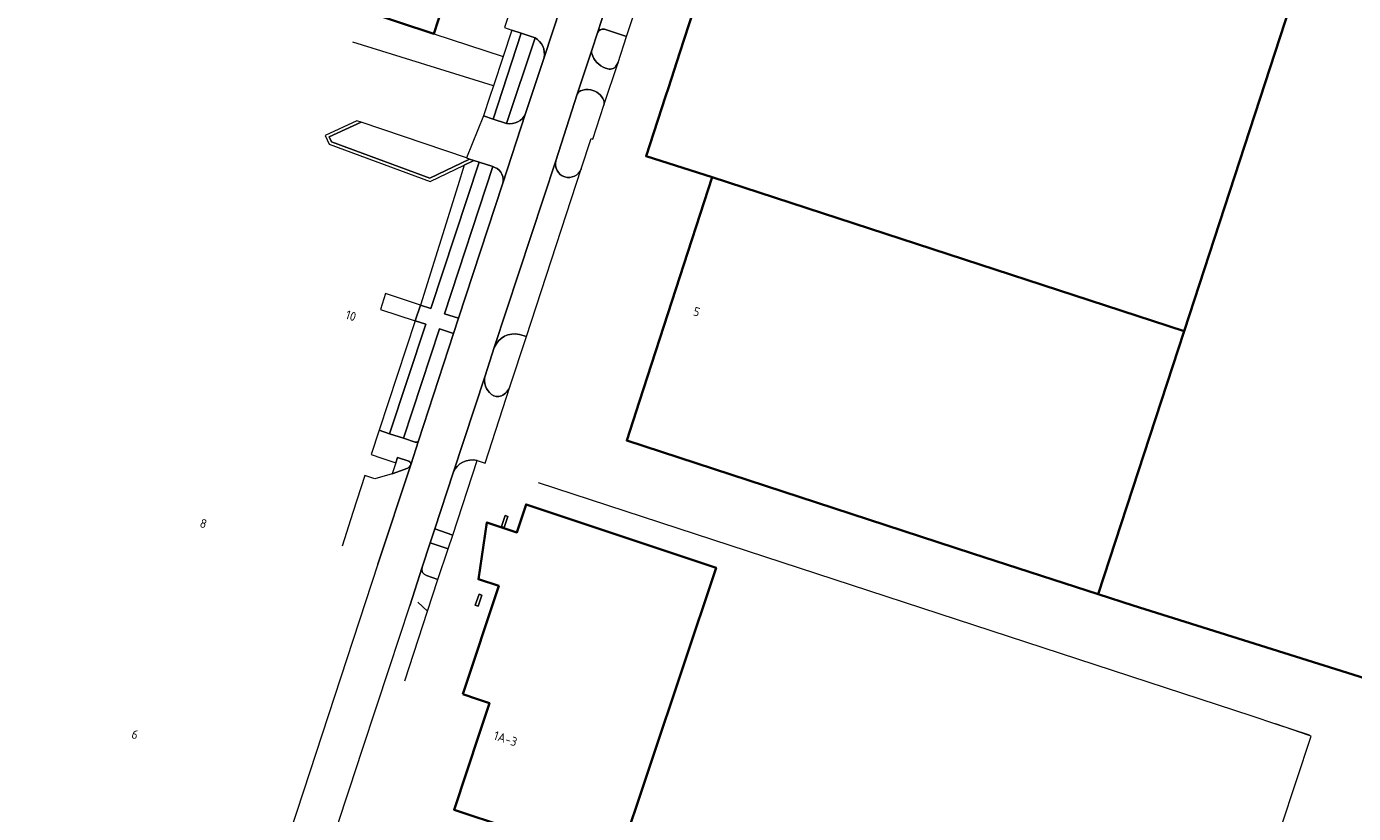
# Model space of a CAD drawing. Extents: x 150256 to 156914, y 461459 to 469481.
# Tile 100 of 256: x 152799 to 152999, y 464392 to 464511. Entities that reach past the tile are written whole.
import ezdxf
from ezdxf.enums import TextEntityAlignment as Align

# ---------------------------------------------------------------- set-up
doc = ezdxf.new("R2010")
doc.units = 0
doc.header["$LTSCALE"] = 0.75
for name, color, linetype, lineweight in [('B-RO-GR-BEPLANTING_CULTUUR_BODEMBEDEKKER-GV', 251, 'CONTINUOUS', 18), ('B-RO-IE-TERREINAFSCHEIDING_KUNSTMATIG_HEKWERK-G', 251, 'IE-TERREINAFSCHEIDING-KUNSTMATIG', 18), ('B-RO-IE-TERREINAFSCHEIDING_KUNSTMATIG_MUUR-G', 251, 'IE-TERREINAFSCHEIDING-KUNSTMATIG-DICHT', 18), ('B-RO-IE-TERREINAFSCHEIDING_KUNSTMATIG_MUUR-GV', 251, 'CONTINUOUS', 18), ('B-RO-OG-BEBOUWING-GV', 6, 'CONTINUOUS', 35), ('B-RO-OG-BEBOUWING-T18', 1, 'CONTINUOUS', 18), ('B-RO-OG-TERREIN_CULTUURSCHEIDING-GV', 251, 'CONTINUOUS', 18), ('B-RO-VH-VERHARDING_ASFALT-GV', 251, 'CONTINUOUS', 18), ('B-RO-VH-VERHARDING_BETONSTRAATSTEEN-GV', 251, 'CONTINUOUS', 18), ('B-RO-VH-VERHARDING_STRAATBAKSTEEN-GV', 251, 'CONTINUOUS', 18), ('B-RO-VH-VERHARDING_TEGEL-GV', 251, 'CONTINUOUS', 18)]:
    doc.layers.add(name, color=color, linetype=linetype, lineweight=lineweight)
doc.styles.add('NLCS-ISO-M200-T18', font='NLCS-ISO.ttf', dxfattribs={"height": 360})
doc.linetypes.add('IE-TERREINAFSCHEIDING-KUNSTMATIG', pattern='A,4,[82,NLCS.SHX,S=0.75,R=90,X=0,Y=0],4,-2', length=10)
doc.linetypes.add('IE-TERREINAFSCHEIDING-KUNSTMATIG-DICHT', pattern='A,8,-1,[82,NLCS.SHX,S=0.75,R=90,X=0,Y=0],-1', length=10)

msp = doc.modelspace()

# ---------------------------------------------------------------- linework, layer by layer
at = {"layer": 'B-RO-GR-BEPLANTING_CULTUUR_BODEMBEDEKKER-GV'}
for points in [[(152870.757, 464506.066), (152869.295, 464501.641), (152868.752, 464500), (152867.801, 464497.099), (152869.285, 464496.6), (152873.506, 464509.578), (152872.077, 464510.06)], [(152864.895, 464489.658), (152863.955, 464486.493), (152858.297, 464468.51), (152859.87, 464467.997), (152867.144, 464490.103), (152866.35, 464490.359)], [(152859.076, 464465.606), (152857.503, 464466.114), (152852.06, 464449.592), (152853.632, 464449.07)]]:
    msp.add_lwpolyline(points, close=True, dxfattribs=at)
at = {"layer": 'B-RO-IE-TERREINAFSCHEIDING_KUNSTMATIG_HEKWERK-G'}
for points in [[(152860.299, 464509.5), (152870.757, 464506.066)], [(152869.295, 464501.641), (152848.1, 464508.23)], [(152876.079, 464441.689), (152983.828, 464406.416)], [(152983.828, 464406.416), (152987.375, 464405.236)], [(152987.375, 464405.236), (152992.478, 464403.565), (152992.478, 464403.46)], [(152992.478, 464403.46), (152987.375, 464405.236)], [(152985.968, 464382.813), (152992.774, 464403.357), (152992.478, 464403.46)]]:
    msp.add_lwpolyline(points, dxfattribs=at)
at = {"layer": 'B-RO-IE-TERREINAFSCHEIDING_KUNSTMATIG_MUUR-G'}
for points in [[(152870.535, 464435.046), (152871.086, 464436.704), (152871.497, 464436.568), (152870.946, 464434.91)], [(152866.572, 464423.164), (152867.128, 464424.825), (152867.536, 464424.688), (152866.98, 464423.028)]]:
    msp.add_lwpolyline(points, close=True, dxfattribs=at)
at = {"layer": 'B-RO-IE-TERREINAFSCHEIDING_KUNSTMATIG_MUUR-GV'}
for points in [[(152870.535, 464435.046), (152870.946, 464434.91), (152871.497, 464436.568), (152871.086, 464436.704)], [(152867.128, 464424.825), (152866.572, 464423.164), (152866.98, 464423.028), (152867.536, 464424.688)]]:
    msp.add_lwpolyline(points, close=True, dxfattribs=at)
at = {"layer": 'B-RO-OG-BEBOUWING-GV'}
for points in [[(152860.299, 464509.5), (152861.611, 464513.496), (152862.541, 464516.329), (152864.697, 464522.893), (152874.478, 464552.678), (152869.594, 464554.282), (152869.892, 464555.189), (152865.171, 464556.739), (152864.872, 464555.83), (152841.267, 464563.582), (152842.556, 464567.51), (152842.388, 464567.565), (152827.856, 464572.337), (152826.562, 464568.395), (152805.255, 464575.392), (152802.694, 464576.233), (152788.521, 464533.07), (152788.65, 464533.028), (152849.649, 464512.997)], [(152908.461, 464540.424), (152906.97, 464535.846), (152902.323, 464521.575), (152900.955, 464517.373), (152899.529, 464512.994), (152897.463, 464506.649), (152895.734, 464501.34), (152895.298, 464500), (152892.359, 464490.975), (152902.331, 464487.817), (152973.583, 464464.578), (152989.597, 464513.679), (152987.157, 464514.5), (152982.921, 464515.926), (152984.453, 464520.675), (152909.999, 464545.147), (152909.545, 464543.753)], [(153069.573, 464492.786), (153047.42, 464500), (153008.319, 464512.734), (153000, 464515.442), (152991.145, 464518.363), (152989.597, 464513.679), (152973.583, 464464.578), (152960.621, 464424.837), (152965.917, 464423.128), (153000, 464412.399), (153033.406, 464401.137), (153038.955, 464399.213)], [(152902.331, 464487.817), (152891.36, 464453.974), (152889.434, 464448.031), (152941.622, 464430.969), (152960.621, 464424.837), (152973.583, 464464.578)], [(152864.683, 464409.699), (152866.913, 464408.959), (152868.697, 464408.368), (152867.18, 464403.793), (152863.353, 464392.25), (152888.008, 464384.076), (152902.923, 464428.812), (152874.247, 464438.373), (152872.848, 464434.153), (152868.321, 464435.657), (152867.044, 464427.071), (152870.106, 464426.056)]]:
    msp.add_lwpolyline(points, close=True, dxfattribs=at)
at = {"layer": 'B-RO-OG-TERREIN_CULTUURSCHEIDING-GV'}
for points in [[(152875.6, 464508.86), (152871.302, 464495.959)], [(152874.171, 464497.424), (152876.958, 464505.916)], [(152881.955, 464500.352), (152878.714, 464490.31)], [(152882.573, 464489.097), (152884.052, 464493.649), (152884.302, 464493.563), (152885.998, 464498.727)], [(152869.539, 464489.304), (152869.207, 464489.415), (152861.924, 464467.193), (152864.037, 464466.501), (152870.683, 464486.781)], [(152863.282, 464464.19), (152861.177, 464464.896), (152855.746, 464448.373), (152857.478, 464447.787)], [(152857.982, 464448.002), (152863.282, 464464.19)], [(152871.792, 464456.159), (152874.3, 464463.764), (152873.25, 464464.051)], [(152869.44, 464462.068), (152868.042, 464457.808)], [(152856.533, 464444.911), (152854.841, 464445.472), (152854.55, 464444.688), (152854.004, 464442.976)], [(152854.004, 464442.976), (152856.381, 464443.861), (152856.816, 464444.382)], [(152860.448, 464434.669), (152863.171, 464433.757), (152866.846, 464444.996)], [(152863.243, 464443.173), (152860.448, 464434.669)], [(152862.473, 464431.674), (152859.767, 464432.56), (152858.559, 464428.875)], [(152859.195, 464427.622), (152860.934, 464427.034), (152862.473, 464431.674)], [(152855.912, 464411.728), (152859.352, 464422.236), (152857.878, 464423.591)]]:
    msp.add_lwpolyline(points, dxfattribs=at)
for points in [[(152876.958, 464505.916, 0.3199053), (152875.6, 464508.86)], [(152882.435, 464500.861, 0.1971477), (152881.955, 464500.352)], [(152883.991, 464501.017, 0.1491475), (152882.435, 464500.861)], [(152885.952, 464499.429, 0.2589583), (152883.991, 464501.017)], [(152885.998, 464498.727, 0.1766265), (152885.952, 464499.429)], [(152871.302, 464495.959, 0.3522115), (152874.171, 464497.424)], [(152878.714, 464490.31, 0.382289), (152880.065, 464487.862)], [(152870.683, 464486.781, 0.3765721), (152869.539, 464489.304)], [(152880.065, 464487.862, 0.3928953), (152882.573, 464489.097)], [(152873.25, 464464.051, 0.3786282), (152869.44, 464462.068)], [(152868.042, 464457.808, 0.3036803), (152868.994, 464455.008)], [(152870.518, 464454.794, 0.1959229), (152871.792, 464456.159)], [(152868.994, 464455.008, 0.2611651), (152870.518, 464454.794)], [(152857.478, 464447.787, 0.3793422), (152857.982, 464448.002)], [(152856.816, 464444.382, 0.4183763), (152856.533, 464444.911)], [(152866.846, 464444.996, 0.3877508), (152863.243, 464443.173)], [(152858.559, 464428.875, 0.4134312), (152859.195, 464427.622)]]:
    msp.add_lwpolyline(points, format="xyb", dxfattribs=at)
at = {"layer": 'B-RO-VH-VERHARDING_ASFALT-GV'}
for points in [[(152904.145, 464580.588), (152903.749, 464579.628), (152900.07, 464571.702), (152895.152, 464560.005), (152890.397, 464547.129), (152889.475, 464544.163), (152883.123, 464524.661), (152876.958, 464505.916), (152874.171, 464497.424), (152870.683, 464486.781), (152864.037, 464466.501), (152863.282, 464464.19), (152857.982, 464448.002), (152856.816, 464444.382), (152851.85, 464429.366), (152840.614, 464395.031), (152835.319, 464378.803)], [(152843.645, 464383.374), (152846.991, 464393.584), (152847.643, 464395.578), (152849.488, 464401.244), (152851.652, 464407.785), (152853.554, 464413.584), (152856.664, 464423.051), (152858.559, 464428.875), (152859.767, 464432.56), (152860.448, 464434.669), (152863.243, 464443.173), (152868.042, 464457.808), (152869.44, 464462.068), (152878.714, 464490.31), (152881.955, 464500.352), (152884.142, 464507.014), (152885.003, 464509.612), (152888.303, 464519.741), (152888.807, 464521.287), (152889.204, 464522.508), (152895.97, 464543.122), (152899.269, 464553.034)]]:
    msp.add_lwpolyline(points, dxfattribs=at)
at = {"layer": 'B-RO-VH-VERHARDING_BETONSTRAATSTEEN-GV'}
for points in [[(152877.012, 464523.931), (152876.747, 464524.011), (152875.682, 464520.822), (152874.492, 464521.208), (152871.001, 464510.422), (152872.077, 464510.06), (152873.506, 464509.578), (152875.6, 464508.86)], [(152876.958, 464505.916), (152883.123, 464524.661)], [(152888.303, 464519.741), (152885.003, 464509.612)], [(152886.065, 464510.189), (152889.383, 464509.097), (152889.389, 464509.095), (152891.756, 464516.303)], [(152885.003, 464509.612), (152884.142, 464507.014)], [(152887.735, 464504.483), (152888.133, 464505.166), (152889.383, 464509.097), (152886.065, 464510.189)], [(152884.142, 464507.014), (152881.955, 464500.352)], [(152885.998, 464498.727), (152888.133, 464505.166), (152887.735, 464504.483)], [(152870.683, 464486.781), (152874.171, 464497.424)], [(152871.302, 464495.959), (152869.285, 464496.6), (152867.801, 464497.099), (152865.238, 464490.722)], [(152865.238, 464490.722), (152865.711, 464490.562), (152866.35, 464490.359), (152867.144, 464490.103), (152869.207, 464489.415), (152869.539, 464489.304)], [(152878.714, 464490.31), (152869.44, 464462.068)], [(152873.25, 464464.051), (152874.3, 464463.764), (152882.573, 464489.097)], [(152868.042, 464457.808), (152863.243, 464443.173)], [(152866.846, 464444.996), (152868.053, 464444.592), (152871.792, 464456.159)], [(152851.85, 464429.366), (152856.816, 464444.382), (152856.381, 464443.861), (152854.004, 464442.976), (152851.394, 464442.245), (152849.87, 464442.754), (152848.081, 464437.153), (152846.463, 464432.083)], [(152858.559, 464428.875), (152856.664, 464423.051)], [(152857.878, 464423.591), (152859.352, 464422.236), (152860.934, 464427.034), (152859.195, 464427.622)]]:
    msp.add_lwpolyline(points, dxfattribs=at)
for points in [[(152885.003, 464509.612, -0.3569069), (152886.065, 464510.189)], [(152886.065, 464510.189, 0.3569069), (152885.003, 464509.612)], [(152875.6, 464508.86, -0.3199053), (152876.958, 464505.916)], [(152884.167, 464506.493, -0.1324091), (152884.142, 464507.014)], [(152884.142, 464507.014, 0.1324091), (152884.167, 464506.493)], [(152886.223, 464504.29, -0.2350353), (152884.167, 464506.493)], [(152884.167, 464506.493, 0.2350353), (152886.223, 464504.29)], [(152886.97, 464504.152, -0.0885466), (152886.223, 464504.29)], [(152886.223, 464504.29, 0.0885466), (152886.97, 464504.152)], [(152887.735, 464504.483, -0.2025832), (152886.97, 464504.152)], [(152886.97, 464504.152, 0.2025832), (152887.735, 464504.483)], [(152881.955, 464500.352, -0.1971477), (152882.435, 464500.861)], [(152882.435, 464500.861, -0.1491475), (152883.991, 464501.017)], [(152883.991, 464501.017, -0.2589583), (152885.952, 464499.429)], [(152885.952, 464499.429, -0.1766265), (152885.998, 464498.727)], [(152874.171, 464497.424, -0.3522115), (152871.302, 464495.959)], [(152880.065, 464487.862, -0.382289), (152878.714, 464490.31)], [(152869.539, 464489.304, -0.3765721), (152870.683, 464486.781)], [(152882.573, 464489.097, -0.3928953), (152880.065, 464487.862)], [(152869.44, 464462.068, -0.3786282), (152873.25, 464464.051)], [(152868.994, 464455.008, -0.3036803), (152868.042, 464457.808)], [(152871.792, 464456.159, -0.1959229), (152870.518, 464454.794)], [(152870.518, 464454.794, -0.2611651), (152868.994, 464455.008)], [(152863.243, 464443.173, -0.3877508), (152866.846, 464444.996)], [(152859.195, 464427.622, -0.4134312), (152858.559, 464428.875)]]:
    msp.add_lwpolyline(points, format="xyb", dxfattribs=at)
msp.add_lwpolyline([(152865.711, 464490.562), (152865.238, 464490.722), (152849.311, 464496.121), (152844.503, 464493.911), (152844.847, 464493.173), (152859.715, 464487.67)], close=True, dxfattribs=at)
at = {"layer": 'B-RO-VH-VERHARDING_STRAATBAKSTEEN-GV'}
for points in [[(152857.478, 464447.787), (152855.746, 464448.373), (152853.632, 464449.07), (152852.06, 464449.592), (152850.854, 464445.916)], [(152856.816, 464444.382), (152857.982, 464448.002)], [(152850.854, 464445.916), (152852.454, 464445.383), (152854.55, 464444.688), (152854.841, 464445.472), (152856.533, 464444.911)]]:
    msp.add_lwpolyline(points, dxfattribs=at)
for points in [[(152857.982, 464448.002, -0.3793422), (152857.478, 464447.787)], [(152856.533, 464444.911, -0.4183763), (152856.816, 464444.382)]]:
    msp.add_lwpolyline(points, format="xyb", dxfattribs=at)
at = {"layer": 'B-RO-VH-VERHARDING_TEGEL-GV'}
for points in [[(152871.302, 464495.959), (152875.6, 464508.86), (152873.506, 464509.578), (152869.285, 464496.6)], [(152866.35, 464490.359), (152865.711, 464490.562), (152859.715, 464487.67), (152844.847, 464493.173), (152844.503, 464493.911), (152849.311, 464496.121), (152848.667, 464496.331), (152843.891, 464494.136), (152844.51, 464492.808), (152859.738, 464487.17), (152864.895, 464489.658)], [(152857.503, 464466.114), (152859.076, 464465.606), (152853.632, 464449.07), (152855.746, 464448.373), (152861.177, 464464.896), (152863.282, 464464.19), (152864.037, 464466.501), (152861.924, 464467.193), (152869.207, 464489.415), (152867.144, 464490.103), (152859.87, 464467.997), (152858.297, 464468.51)], [(152858.297, 464468.51), (152853.033, 464470.227), (152852.257, 464467.808), (152857.503, 464466.114)], [(152863.171, 464433.757), (152860.448, 464434.669), (152859.767, 464432.56), (152862.473, 464431.674)]]:
    msp.add_lwpolyline(points, close=True, dxfattribs=at)

# ---------------------------------------------------------------- texts
at = {"layer": 'B-RO-OG-BEBOUWING-T18', "style": 'NLCS-ISO-M200-T18'}
for s, rotation, p in [('10', 342.2, (152847.793, 464466.886)), ('5', 342, (152899.991, 464467.496)), ('8', 342, (152825.524, 464435.496)), ('6', 342, (152815.184, 464403.621)), ('1A-3', 341.6, (152871.127, 464402.986))]:
    msp.add_text(s, height=1.35, rotation=rotation, dxfattribs=at).set_placement(p, align=Align.MIDDLE)

doc.saveas('drawing.dxf')
